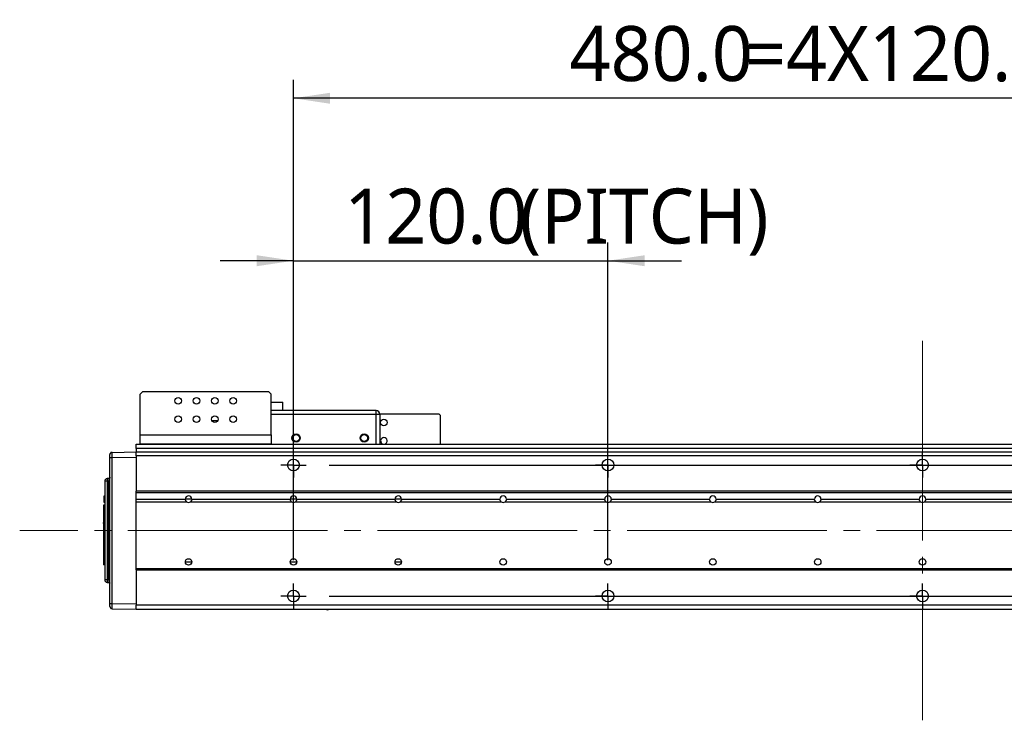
# Model space of a CAD drawing. Header units: millimetres. Extents: x 35 to 2905, y -50 to 2044.
# Tile 3 of 27: x 728 to 1104, y 466 to 733. Entities that reach past the tile are written whole.
import ezdxf

# ---------------------------------------------------------------- set-up
doc = ezdxf.new("R2010")
doc.units = ezdxf.units.MM
doc.header["$LTSCALE"] = 7
doc.linetypes.add('SLD-Center', pattern=[19.05, 15.24, -1.27, 1.27, -1.27])
doc.linetypes.add('SLD-Solid', pattern=[0])
doc.layers.add('DIMNS', color=7, linetype='SLD-Solid')
doc.styles.add('SLDTEXTSTYLE13', font='MSYH.TTC')
doc.dimstyles.new('SLDDIMSTYLE1', dxfattribs={"dimtxt": 21, "dimasz": 14, "dimexe": 0, "dimexo": 0.0625, "dimgap": 5.25, "dimtad": 2, "dimdec": 1, "dimrnd": 1e-09, "dimzin": 4, "dimdsep": 46, "dimtxsty": 'SLDTEXTSTYLE13', "dimsah": 1, "dimcen": 0.09, "dimadec": 0, "dimazin": 1, "dimtfac": 1, "dimtdec": 1, "dimtofl": 0, "dimtmove": 0, "dimatfit": 3, "dimfxl": 0, "dimfrac": 2, "dimtolj": 1, "dimtzin": 12, "dimarcsym": 0})
doc.dimstyles.new('SLDDIMSTYLE2', dxfattribs={"dimtxt": 21, "dimasz": 14, "dimexe": 0, "dimexo": 0.0625, "dimgap": 5.25, "dimtad": 2, "dimdec": 1, "dimrnd": 1e-09, "dimzin": 4, "dimdsep": 46, "dimtxsty": 'SLDTEXTSTYLE13', "dimsah": 1, "dimcen": 0.09, "dimadec": 0, "dimazin": 1, "dimtfac": 1, "dimtdec": 1, "dimtmove": 0, "dimatfit": 0, "dimfxl": 0, "dimfrac": 2, "dimtolj": 1, "dimtzin": 12, "dimarcsym": 0})

# ---------------------------------------------------------------- blocks, each defined once
blk = doc.blocks.new('_D_20')
at = {"layer": 'DIMNS'}
for p, q in [((832.74, 526.83), (832.74, 648.13)), ((952.74, 526.83), (952.74, 648.13)), ((832.74, 641.13), (804.74, 641.13)), ((832.74, 641.13), (952.74, 641.13)), ((952.74, 641.13), (980.74, 641.13))]:
    blk.add_line(p, q, dxfattribs=at)
for points in [[(832.74, 641.13), (818.74, 643.23), (818.74, 639.03)], [(952.74, 641.13), (966.74, 639.03), (966.74, 643.23)]]:
    blk.add_solid(points, dxfattribs=at)
at = {"layer": 'DIMNS', "char_height": 21, "attachment_point": 1, "style": 'SLDTEXTSTYLE13'}
for s, insert in [('120.0', (852.13, 668.68)), ('(PITCH)', (919.04, 668.68))]:
    blk.add_mtext(s, dxfattribs=dict(at, insert=insert))
blk = doc.blocks.new('_D_21')
at = {"layer": 'DIMNS'}
for p, q in [((832.74, 526.83), (832.74, 710.15)), ((1312.74, 526.83), (1312.74, 710.15)), ((1312.74, 703.15), (832.74, 703.15))]:
    blk.add_line(p, q, dxfattribs=at)
for points in [[(832.74, 703.15), (846.74, 701.05), (846.74, 705.25)], [(1312.74, 703.15), (1298.74, 705.25), (1298.74, 701.05)]]:
    blk.add_solid(points, dxfattribs=at)
at = {"layer": 'DIMNS', "char_height": 21, "attachment_point": 1, "style": 'SLDTEXTSTYLE13'}
for s, insert in [('=4X120.0(PITCH)', (1005.01, 730.71)), ('480.0', (938.1, 730.71))]:
    blk.add_mtext(s, dxfattribs=dict(at, insert=insert))
blk = doc.blocks.new('_D_22')
at = {"layer": 'DIMNS'}
for p, q in [((1461.87, 563.15), (1461.87, 591.15)), ((846.42, 563.15), (1468.87, 563.15)), ((1461.87, 563.15), (1461.87, 513.15)), ((846.42, 513.15), (1468.87, 513.15)), ((1461.87, 513.15), (1461.87, 485.15))]:
    blk.add_line(p, q, dxfattribs=at)
for points in [[(1461.87, 563.15), (1463.97, 577.15), (1459.77, 577.15)], [(1461.87, 513.15), (1459.77, 499.15), (1463.97, 499.15)]]:
    blk.add_solid(points, dxfattribs=at)
at = {"layer": 'DIMNS', "insert": (1434.32, 517.03), "char_height": 21, "attachment_point": 1, "rotation": 90, "style": 'SLDTEXTSTYLE13'}
blk.add_mtext('50.0', dxfattribs=at)
blk = doc.blocks.new('SW_CENTERMARKSYMBOL_20')
at = {"layer": 'DIMNS', "color": 0}
for p, q in [((0, 2.54), (0, 4.79)), ((-2.54, 0), (-4.79, 0)), ((0, 0), (-2.54, 0)), ((0, 0), (0, 2.54)), ((0, 0), (0, -2.54)), ((0, 0), (2.54, 0)), ((2.54, 0), (4.79, 0)), ((0, -2.54), (0, -4.79))]:
    blk.add_line(p, q, dxfattribs=at)
blk = doc.blocks.new('SW_CENTERMARKSYMBOL_21')
at = {"layer": 'DIMNS', "color": 0}
for p, q in [((0, 2.54), (0, 4.79)), ((-2.54, 0), (-4.79, 0)), ((0, 0), (-2.54, 0)), ((0, 0), (0, 2.54)), ((0, 0), (0, -2.54)), ((0, 0), (2.54, 0)), ((2.54, 0), (4.79, 0)), ((0, -2.54), (0, -4.79))]:
    blk.add_line(p, q, dxfattribs=at)
blk = doc.blocks.new('SW_CENTERMARKSYMBOL_22')
at = {"layer": 'DIMNS', "color": 0}
for p, q in [((0, 2.54), (0, 4.79)), ((-2.54, 0), (-4.79, 0)), ((0, 0), (-2.54, 0)), ((0, 0), (0, 2.54)), ((0, 0), (0, -2.54)), ((0, 0), (2.54, 0)), ((2.54, 0), (4.79, 0)), ((0, -2.54), (0, -4.79))]:
    blk.add_line(p, q, dxfattribs=at)
blk = doc.blocks.new('SW_CENTERMARKSYMBOL_23')
at = {"layer": 'DIMNS', "color": 0}
for p, q in [((0, 2.54), (0, 4.79)), ((-2.54, 0), (-4.79, 0)), ((0, 0), (-2.54, 0)), ((0, 0), (0, 2.54)), ((0, 0), (0, -2.54)), ((0, 0), (2.54, 0)), ((2.54, 0), (4.79, 0)), ((0, -2.54), (0, -4.79))]:
    blk.add_line(p, q, dxfattribs=at)
blk = doc.blocks.new('SW_CENTERMARKSYMBOL_26')
at = {"layer": 'DIMNS', "color": 0}
for p, q in [((0, 2.54), (0, 4.79)), ((-2.54, 0), (-4.79, 0)), ((0, 0), (-2.54, 0)), ((0, 0), (0, 2.54)), ((0, 0), (0, -2.54)), ((0, 0), (2.54, 0)), ((2.54, 0), (4.79, 0)), ((0, -2.54), (0, -4.79))]:
    blk.add_line(p, q, dxfattribs=at)
blk = doc.blocks.new('SW_CENTERMARKSYMBOL_27')
at = {"layer": 'DIMNS', "color": 0}
for p, q in [((0, 2.54), (0, 4.79)), ((-2.54, 0), (-4.79, 0)), ((0, 0), (-2.54, 0)), ((0, 0), (0, 2.54)), ((0, 0), (0, -2.54)), ((0, 0), (2.54, 0)), ((2.54, 0), (4.79, 0)), ((0, -2.54), (0, -4.79))]:
    blk.add_line(p, q, dxfattribs=at)
blk = doc.blocks.new('SW_CENTERMARKSYMBOL_30')
at = {"layer": 'DIMNS', "color": 0}
for p, q in [((0, 2.54), (0, 4.79)), ((-2.54, 0), (-4.79, 0)), ((0, 0), (-2.54, 0)), ((0, 0), (0, 2.54)), ((0, 0), (0, -2.54)), ((0, 0), (2.54, 0)), ((2.54, 0), (4.79, 0)), ((0, -2.54), (0, -4.79))]:
    blk.add_line(p, q, dxfattribs=at)
blk = doc.blocks.new('SW_CENTERMARKSYMBOL_31')
at = {"layer": 'DIMNS', "color": 0}
for p, q in [((0, 2.54), (0, 4.79)), ((-2.54, 0), (-4.79, 0)), ((0, 0), (-2.54, 0)), ((0, 0), (0, 2.54)), ((0, 0), (0, -2.54)), ((0, 0), (2.54, 0)), ((2.54, 0), (4.79, 0)), ((0, -2.54), (0, -4.79))]:
    blk.add_line(p, q, dxfattribs=at)

msp = doc.modelspace()

# ---------------------------------------------------------------- linework, layer by layer
at = {"color": 7, "linetype": 'SLD-Solid', "lineweight": 25}
for p, q in [((775.2441092, 591.1531529), (774.2441221, 590.1531546)), ((774.2441221, 574.653153), (774.2441221, 590.1531546)), ((775.2441092, 591.1531529), (823.2441171, 591.1531529)), ((824.2441191, 590.1531546), (823.2441171, 591.1531529)), ((824.2441191, 574.653153), (824.2441191, 590.1531546)), ((824.2441191, 587.1531523), (825.8716388, 587.1531523)), ((825.8716388, 587.1531523), (828.7441208, 587.1531523)), ((828.7441208, 583.953154), (828.7441208, 587.1531523)), ((864.2441257, 583.953154), (824.2441191, 583.953154)), ((864.2441257, 582.4531547), (824.2441191, 582.4531547)), ((864.2441257, 582.4531547), (864.2441257, 583.953154)), ((865.7441213, 582.4531547), (864.2441257, 582.4531547)), ((865.7307251, 582.6531543), (888.2441296, 582.6531543)), ((865.7441213, 582.4531547), (865.7441213, 571.1531534)), ((888.7441232, 582.1531533), (888.2441296, 582.6531543)), ((803.8118406, 580.0031542), (801.6764148, 580.0031542)), ((888.7441232, 582.1531533), (888.7441232, 571.1531534)), ((772.7441116, 571.1531534), (774.2441221, 571.1531534)), ((772.7441116, 571.0652849), (772.7441116, 571.1531534)), ((772.7441116, 571.0652849), (1372.7441354, 571.0652849)), ((772.7441116, 569.4531544), (772.7441116, 571.0652849)), ((774.2441221, 574.653153), (824.2441191, 574.653153)), ((774.2441221, 571.1531534), (774.2441221, 574.653153)), ((824.2441191, 571.1531534), (774.2441221, 571.1531534)), ((824.2441191, 574.653153), (824.2441191, 571.1531534)), ((824.2441191, 571.1531534), (1320.2441259, 571.1531534)), ((763.5278626, 567.9149466), (763.5301574, 567.9923228)), ((763.5301574, 567.9923228), (772.7441116, 568.1531529)), ((1372.7441354, 569.4531544), (772.7441116, 569.4531544)), ((772.7441116, 569.4531544), (772.7441116, 568.1531529)), ((772.7441116, 568.1531529), (1372.7441354, 568.1531529)), ((772.7441116, 566.6531536), (772.7441116, 568.1531529)), ((762.7441211, 510.3136792), (762.7441211, 565.9926279)), ((762.7441211, 565.9926279), (763.5301574, 565.9926279)), ((763.5301574, 565.9926279), (772.7441116, 566.153458)), ((763.5301574, 510.3136792), (763.5301574, 565.9926279)), ((1372.7441354, 566.6531536), (772.7441116, 566.6531536)), ((772.7441116, 566.6531536), (772.7441116, 553.1531532)), ((761.7266699, 556.960995), (760.7441171, 556.960995)), ((760.7441171, 556.960995), (760.7441171, 519.3453121)), ((762.2528597, 557.9700271), (761.7266699, 557.9608424)), ((762.2528597, 556.9701797), (761.7266699, 556.960995)), ((761.7266699, 556.960995), (761.7266699, 519.3453121)), ((762.2528597, 556.9701797), (762.7441211, 556.9701797)), ((762.2528597, 519.3361274), (762.2528597, 556.9701797)), ((762.5501676, 558.0749723), (762.4277397, 558.0048921)), ((1372.7441354, 553.1531532), (772.7441116, 553.1531532)), ((772.7441116, 552.6531531), (772.7441116, 553.1531532)), ((772.7441116, 552.6531531), (1372.7441354, 552.6531531)), ((772.7441116, 550.1531536), (772.7441116, 552.6531531)), ((772.7441116, 523.653154), (772.7441116, 552.6531531)), ((760.7441171, 551.3216561), (760.4441269, 551.268758)), ((760.4441269, 551.268758), (760.4441269, 548.9271597)), ((760.4441269, 548.9271597), (760.7441171, 548.8742615)), ((772.7441116, 550.1531536), (791.4941235, 550.1531536)), ((772.7441116, 549.1531535), (791.9941171, 549.1531535)), ((772.7441116, 523.653154), (772.7441116, 549.1531535)), ((793.4941276, 549.1531535), (831.9941236, 549.1531535)), ((793.9941211, 550.1531536), (831.4941301, 550.1531536)), ((833.4941192, 549.1531535), (871.9941302, 549.1531535)), ((833.9941277, 550.1531536), (871.4941217, 550.1531536)), ((873.4941258, 549.1531535), (911.9941219, 549.1531535)), ((873.9941194, 550.1531536), (911.4941283, 550.1531536)), ((913.4941174, 549.1531535), (951.994121, 549.1531535)), ((913.9941259, 550.1531536), (951.4941199, 550.1531536)), ((953.494124, 549.1531535), (991.9941201, 549.1531535)), ((953.994125, 550.1531536), (991.4941265, 550.1531536)), ((993.4941231, 549.1531535), (1031.9941229, 549.1531535)), ((993.9941241, 550.1531536), (1031.4941219, 550.1531536)), ((1033.4941222, 549.1531535), (1071.9941235, 549.1531535)), ((1033.9941232, 550.1531536), (1071.4941236, 550.1531536)), ((1073.4941235, 549.1531535), (1111.9941248, 549.1531535)), ((1073.9941235, 550.1531536), (1111.4941238, 550.1531536)), ((760.7441171, 547.8790595), (760.2441235, 547.8353153)), ((760.7441171, 547.8512409), (760.2441235, 547.8161636)), ((760.2441235, 547.8353153), (760.2441235, 547.8161636)), ((760.2441235, 547.8161636), (760.2441235, 542.697414)), ((760.7441171, 542.7324909), (760.2441235, 542.697414)), ((760.2441235, 542.697414), (760.2441235, 542.6199093)), ((760.7441171, 542.6199093), (760.2441235, 542.6199093)), ((760.2441235, 542.6199093), (760.2441235, 541.4607401)), ((760.7441171, 541.4607401), (760.2441235, 541.4607401)), ((760.2441235, 541.4607401), (760.2441235, 541.3640844)), ((760.7441171, 541.3203402), (760.2441235, 541.3640844)), ((760.2441235, 541.17994), (760.2441235, 541.3640844)), ((760.7441171, 541.17994), (760.2441235, 541.17994)), ((760.2441235, 541.17994), (760.2441235, 540.9545285)), ((760.2441235, 540.9545285), (760.7441171, 540.9545285)), ((760.2441235, 540.8026671), (760.2441235, 540.9545285)), ((760.7441171, 540.8387426), (760.2441235, 540.8026671)), ((760.2441235, 540.8026671), (760.2441235, 537.7910459)), ((760.7441171, 537.8271213), (760.2441235, 537.7910459)), ((760.2441235, 537.7910459), (760.2441235, 537.7113352)), ((760.7441171, 537.7113352), (760.2441235, 537.7113352)), ((760.2441235, 537.7113352), (760.2441235, 536.3971073)), ((760.7441171, 536.3971073), (760.2441235, 536.3971073)), ((760.2441235, 536.3971073), (760.2441235, 536.3004517)), ((760.7441171, 536.2567073), (760.2441235, 536.3004517)), ((760.2441235, 536.3004517), (760.2441235, 535.1283231)), ((760.7441171, 535.1720673), (760.2441235, 535.1283231)), ((760.2441235, 535.1283231), (760.2441235, 534.9652953)), ((760.7441171, 534.9352566), (760.2441235, 534.9652953)), ((760.2441235, 534.9652953), (760.2441235, 531.1654161)), ((760.7441171, 531.2091603), (760.2441235, 531.1654161)), ((760.2441235, 531.1654161), (760.2441235, 531.0687606)), ((760.7441171, 531.0687606), (760.2441235, 531.0687606)), ((760.2441235, 531.0687606), (760.2441235, 525.8974467)), ((760.7441171, 525.8974467), (760.2441235, 525.8974467)), ((760.2441235, 525.8974467), (760.2441235, 525.098791)), ((760.7441171, 525.0550468), (760.2441235, 525.098791)), ((772.7441116, 523.653154), (1372.7441354, 523.653154)), ((772.7441116, 523.1531539), (772.7441116, 523.653154)), ((772.7441116, 523.1531539), (1372.7441354, 523.1531539)), ((772.7441116, 523.1531539), (772.7441116, 509.6531535)), ((761.7266699, 519.3453121), (760.7441171, 519.3453121)), ((762.2528597, 519.3361274), (761.7266699, 519.3453121)), ((762.7441211, 519.3361274), (762.2528597, 519.3361274)), ((761.7266699, 518.3454647), (762.2528597, 518.3362799)), ((762.4276503, 518.3014615), (762.4386473, 518.2951639)), ((762.7441211, 510.3136792), (763.5301574, 510.3136792)), ((763.5301574, 510.3136792), (772.7441116, 510.1528509)), ((763.5301574, 508.3139843), (772.7441116, 508.1531542)), ((1372.7441354, 509.6531535), (772.7441116, 509.6531535)), ((772.7441116, 508.1531542), (772.7441116, 509.6531535)), ((772.7441116, 508.1531542), (1372.7441354, 508.1531542))]:
    msp.add_line(p, q, dxfattribs=at)
at = {"color": 8, "linetype": 'SLD-Solid', "lineweight": 25}
for p, q in [((864.2441257, 571.1531534), (864.2441257, 582.4531547)), ((793.9941211, 550.1531536), (791.4941235, 550.1531536)), ((833.9941277, 550.1531536), (831.4941301, 550.1531536)), ((873.9941194, 550.1531536), (871.4941217, 550.1531536)), ((791.4941235, 526.1531534), (793.9941211, 526.1531534)), ((831.4941301, 526.1531534), (833.9941277, 526.1531534)), ((871.4941217, 526.1531534), (873.9941194, 526.1531534))]:
    msp.add_line(p, q, dxfattribs=at)
at = {"color": 7, "linetype": 'SLD-Solid', "lineweight": 25, "flags": 128}
for points in [[(762.7441211, 567.1924452), (762.7591713, 567.3468045), (762.8012224, 567.4892279)], [(762.7441211, 558.4699518), (762.7347334, 558.3734761), (762.7100571, 558.2885544)], [(762.7441211, 509.1138619), (762.7591713, 508.9595026), (762.8012224, 508.8170792)]]:
    msp.add_lwpolyline(points, dxfattribs=at)
at = {"color": 7, "linetype": 'SLD-Solid', "lineweight": 25}
for centre, radius in [((788.7441235, 587.653153), 1.25), ((795.7441235, 587.653153), 1.25), ((802.7441235, 587.653153), 1.25), ((809.7441235, 587.653153), 1.25), ((788.7441235, 580.653153), 1.25), ((795.7441235, 580.653153), 1.25), ((802.7441235, 580.653153), 1.25), ((809.7441235, 580.653153), 1.25), ((867.2441235, 579.3531535), 1.25), ((833.7441235, 573.4531532), 1.6), ((833.7441235, 573.4531532), 1.3), ((859.7441235, 573.4531532), 1.6), ((859.7441235, 573.4531532), 1.3), ((832.7441235, 563.1531535), 2.25), ((952.7441235, 563.1531535), 2.25), ((1072.7441235, 563.1531535), 2.25), ((792.7441235, 526.1531535), 1.25), ((832.7441235, 526.1531535), 1.25), ((872.7441235, 526.1531535), 1.25), ((912.7441235, 526.1531535), 1.25), ((952.7441235, 526.1531535), 1.25), ((992.7441235, 526.1531535), 1.25), ((1032.7441235, 526.1531535), 1.25), ((1072.7441235, 526.1531535), 1.25), ((832.7441235, 513.1531535), 2.25), ((952.7441235, 513.1531535), 2.25), ((1072.7441235, 513.1531535), 2.25)]:
    msp.add_circle(centre, radius, dxfattribs=at)
for centre, radius, start, end in [((864.2441235, 582.4531532), 1.5, 0, 90), ((867.2441235, 572.3531535), 1.25, 286.260120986, 253.739879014), ((763.5441235, 567.1924451), 0.8, 91, 121.237284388), ((761.7441235, 556.9609955), 1, 91, 180), ((776.0859473, 557.4609187), 14.3679773, 178.006030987, 181.993969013), ((762.2441235, 558.4699515), 0.5, 271, 312.082354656), ((792.7441235, 550.1531535), 1.25, 360, 180), ((792.7441235, 550.1531535), 1.25, 233.130102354, 306.869897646), ((832.7441235, 550.1531535), 1.25, 360, 180), ((832.7441235, 550.1531535), 1.25, 233.130102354, 306.869897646), ((872.7441235, 550.1531535), 1.25, 360, 180), ((872.7441235, 550.1531535), 1.25, 233.130102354, 306.869897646), ((912.7441235, 550.1531535), 1.25, 360, 180), ((912.7441235, 550.1531535), 1.25, 233.130102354, 306.869897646), ((952.7441235, 550.1531535), 1.25, 360, 180), ((952.7441235, 550.1531535), 1.25, 233.130102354, 306.869897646), ((992.7441235, 550.1531535), 1.25, 360, 180), ((992.7441235, 550.1531535), 1.25, 233.130102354, 306.869897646), ((1032.7441235, 550.1531535), 1.25, 360, 180), ((1032.7441235, 550.1531535), 1.25, 233.130102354, 306.869897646), ((1072.7441235, 550.1531535), 1.25, 360, 180), ((1072.7441235, 550.1531535), 1.25, 233.130102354, 306.869897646), ((761.7441235, 519.3453116), 1, 180, 269), ((776.0859473, 518.8453884), 14.3679773, 178.006030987, 181.993969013), ((762.2441235, 517.8363556), 0.5, 45.219629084, 89), ((762.2441235, 517.8363556), 0.5, 0, 40.856555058), ((763.5441235, 509.113862), 0.8, 238.762715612, 269), ((845.7441235, 509.1531535), 1.25, 233.130102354, 306.869897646)]:
    msp.add_arc(centre, radius, start, end, dxfattribs=at)
for points, knots in [([(763.527654, 567.9510354), (763.4546643, 567.9502567), (763.3044156, 567.9486538), (763.0913059, 567.8561369), (762.9077542, 567.7016038), (762.8350749, 567.5559837), (762.799166, 567.4840367)], [0, 0, 0, 0, 0.2386570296, 0.4912735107, 0.7486519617, 1, 1, 1, 1]), ([(762.7441211, 565.9926279), (762.7441211, 566.1435212), (762.7441211, 566.3764153), (762.7441211, 566.6560435), (762.7441211, 566.8469006), (762.7441211, 567.0020203), (762.7441211, 567.1514407), (762.7441211, 567.1763311), (762.7441211, 567.1924452)], [0, 0, 0, 0, 0.2394576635, 0.3695875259, 0.5000002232, 0.6301272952, 0.7605426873, 1, 1, 1, 1]), ([(762.2528597, 557.9700271), (762.2537708, 557.9550188), (762.2555928, 557.9250048), (762.2560528, 557.6938061), (762.2555928, 557.3632708), (762.2537708, 557.1012177), (762.2528597, 556.9701797)], [0, 0, 0, 0, 0.25002172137, 0.49999988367, 0.74997804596, 1, 1, 1, 1]), ([(762.7115472, 558.2924287), (762.6895906, 558.2465302), (762.6456996, 558.1547794), (762.5306061, 558.0463026), (762.3962238, 557.9732303), (762.3005572, 557.9571774), (762.2544094, 557.9494337)], [0, 0, 0, 0, 0.2591633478, 0.5180664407, 0.7675237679, 1, 1, 1, 1]), ([(791.9941235, 549.1531535), (791.9941235, 549.1531535), (791.9728823, 549.1686621), (791.9127145, 549.2189183), (791.8748287, 549.253166), (791.7590723, 549.3754785), (791.6779846, 549.4857271), (791.5870402, 549.6750733), (791.5619492, 549.7414749), (791.524628, 549.8705829), (791.5126387, 549.9323073), (791.4911779, 550.0903923), (791.4941235, 550.1531535), (791.4941235, 550.1531535)], [0, 0, 0, 0, 0.125, 0.125, 0.25, 0.25, 0.5, 0.5, 0.625, 0.625, 0.75, 0.75, 1, 1, 1, 1]), ([(793.9941235, 550.1531535), (793.9941235, 550.1531535), (793.9943631, 550.1380321), (793.9923436, 550.080529), (793.9898911, 550.0377868), (793.9758629, 549.9339171), (793.9639363, 549.8719739), (793.9268124, 549.7429679), (793.9016439, 549.6760671), (793.8102202, 549.4854728), (793.728996, 549.3752921), (793.6135279, 549.2532804), (793.5757398, 549.2190986), (793.5154279, 549.1687076), (793.4941235, 549.1531535), (793.4941235, 549.1531535)], [0, 0, 0, 0, 0.125, 0.125, 0.25, 0.25, 0.375, 0.375, 0.5, 0.5, 0.75, 0.75, 0.875, 0.875, 1, 1, 1, 1]), ([(831.9941235, 549.1531535), (831.9941235, 549.1531535), (831.9728823, 549.1686621), (831.9127145, 549.2189183), (831.8748287, 549.253166), (831.7590723, 549.3754785), (831.6779846, 549.4857271), (831.5870402, 549.6750733), (831.5619492, 549.7414749), (831.524628, 549.8705829), (831.5126387, 549.9323073), (831.4911779, 550.0903923), (831.4941235, 550.1531535), (831.4941235, 550.1531535)], [0, 0, 0, 0, 0.125, 0.125, 0.25, 0.25, 0.5, 0.5, 0.625, 0.625, 0.75, 0.75, 1, 1, 1, 1]), ([(833.9941235, 550.1531535), (833.9941235, 550.1531535), (833.9943631, 550.1380321), (833.9923436, 550.080529), (833.9898911, 550.0377868), (833.9758629, 549.9339171), (833.9639363, 549.8719739), (833.9268124, 549.7429679), (833.9016439, 549.6760671), (833.8102202, 549.4854728), (833.728996, 549.3752921), (833.6135279, 549.2532804), (833.5757398, 549.2190986), (833.5154279, 549.1687076), (833.4941235, 549.1531535), (833.4941235, 549.1531535)], [0, 0, 0, 0, 0.125, 0.125, 0.25, 0.25, 0.375, 0.375, 0.5, 0.5, 0.75, 0.75, 0.875, 0.875, 1, 1, 1, 1]), ([(871.9941235, 549.1531535), (871.9941235, 549.1531535), (871.9728823, 549.1686621), (871.9127145, 549.2189183), (871.8748287, 549.253166), (871.7590723, 549.3754785), (871.6779846, 549.4857271), (871.5870402, 549.6750733), (871.5619492, 549.7414749), (871.524628, 549.8705829), (871.5126387, 549.9323073), (871.4911779, 550.0903923), (871.4941235, 550.1531535), (871.4941235, 550.1531535)], [0, 0, 0, 0, 0.125, 0.125, 0.25, 0.25, 0.5, 0.5, 0.625, 0.625, 0.75, 0.75, 1, 1, 1, 1]), ([(873.9941235, 550.1531535), (873.9941235, 550.1531535), (873.9943631, 550.1380321), (873.9923436, 550.080529), (873.9898911, 550.0377868), (873.9758629, 549.9339171), (873.9639363, 549.8719739), (873.9268124, 549.7429679), (873.9016439, 549.6760671), (873.8102202, 549.4854728), (873.728996, 549.3752921), (873.6135279, 549.2532804), (873.5757398, 549.2190986), (873.5154279, 549.1687076), (873.4941235, 549.1531535), (873.4941235, 549.1531535)], [0, 0, 0, 0, 0.125, 0.125, 0.25, 0.25, 0.375, 0.375, 0.5, 0.5, 0.75, 0.75, 0.875, 0.875, 1, 1, 1, 1]), ([(911.9941235, 549.1531535), (911.9941235, 549.1531535), (911.9728823, 549.1686621), (911.9127145, 549.2189183), (911.8748287, 549.253166), (911.7590723, 549.3754785), (911.6779846, 549.4857271), (911.5870402, 549.6750733), (911.5619492, 549.7414749), (911.524628, 549.8705829), (911.5126387, 549.9323073), (911.4911779, 550.0903923), (911.4941235, 550.1531535), (911.4941235, 550.1531535)], [0, 0, 0, 0, 0.125, 0.125, 0.25, 0.25, 0.5, 0.5, 0.625, 0.625, 0.75, 0.75, 1, 1, 1, 1]), ([(913.9941235, 550.1531535), (913.9941235, 550.1531535), (913.9943631, 550.1380321), (913.9923436, 550.080529), (913.9898911, 550.0377868), (913.9758629, 549.9339171), (913.9639363, 549.8719739), (913.9268124, 549.7429679), (913.9016439, 549.6760671), (913.8102202, 549.4854728), (913.728996, 549.3752921), (913.6135279, 549.2532804), (913.5757398, 549.2190986), (913.5154279, 549.1687076), (913.4941235, 549.1531535), (913.4941235, 549.1531535)], [0, 0, 0, 0, 0.125, 0.125, 0.25, 0.25, 0.375, 0.375, 0.5, 0.5, 0.75, 0.75, 0.875, 0.875, 1, 1, 1, 1]), ([(951.9941235, 549.1531535), (951.9941235, 549.1531535), (951.9728823, 549.1686621), (951.9127145, 549.2189183), (951.8748287, 549.253166), (951.7590723, 549.3754785), (951.6779846, 549.4857271), (951.5870402, 549.6750733), (951.5619492, 549.7414749), (951.524628, 549.8705829), (951.5126387, 549.9323073), (951.4911779, 550.0903923), (951.4941235, 550.1531535), (951.4941235, 550.1531535)], [0, 0, 0, 0, 0.125, 0.125, 0.25, 0.25, 0.5, 0.5, 0.625, 0.625, 0.75, 0.75, 1, 1, 1, 1]), ([(953.9941235, 550.1531535), (953.9941235, 550.1531535), (953.9943631, 550.1380321), (953.9923436, 550.080529), (953.9898911, 550.0377868), (953.9758629, 549.9339171), (953.9639363, 549.8719739), (953.9268124, 549.7429679), (953.9016439, 549.6760671), (953.8102202, 549.4854728), (953.728996, 549.3752921), (953.6135279, 549.2532804), (953.5757398, 549.2190986), (953.5154279, 549.1687076), (953.4941235, 549.1531535), (953.4941235, 549.1531535)], [0, 0, 0, 0, 0.125, 0.125, 0.25, 0.25, 0.375, 0.375, 0.5, 0.5, 0.75, 0.75, 0.875, 0.875, 1, 1, 1, 1]), ([(991.9941235, 549.1531535), (991.9941235, 549.1531535), (991.9728823, 549.1686621), (991.9127145, 549.2189183), (991.8748287, 549.253166), (991.7590723, 549.3754785), (991.6779846, 549.4857271), (991.5870402, 549.6750733), (991.5619492, 549.7414749), (991.524628, 549.8705829), (991.5126387, 549.9323073), (991.4911779, 550.0903923), (991.4941235, 550.1531535), (991.4941235, 550.1531535)], [0, 0, 0, 0, 0.125, 0.125, 0.25, 0.25, 0.5, 0.5, 0.625, 0.625, 0.75, 0.75, 1, 1, 1, 1]), ([(993.9941235, 550.1531535), (993.9941235, 550.1531535), (993.9943631, 550.1380321), (993.9923436, 550.080529), (993.9898911, 550.0377868), (993.9758629, 549.9339171), (993.9639363, 549.8719739), (993.9268124, 549.7429679), (993.9016439, 549.6760671), (993.8102202, 549.4854728), (993.728996, 549.3752921), (993.6135279, 549.2532804), (993.5757398, 549.2190986), (993.5154279, 549.1687076), (993.4941235, 549.1531535), (993.4941235, 549.1531535)], [0, 0, 0, 0, 0.125, 0.125, 0.25, 0.25, 0.375, 0.375, 0.5, 0.5, 0.75, 0.75, 0.875, 0.875, 1, 1, 1, 1]), ([(1031.9941235, 549.1531535), (1031.9941235, 549.1531535), (1031.9728823, 549.1686621), (1031.9127145, 549.2189183), (1031.8748287, 549.253166), (1031.7590723, 549.3754785), (1031.6779846, 549.4857271), (1031.5870402, 549.6750733), (1031.5619492, 549.7414749), (1031.524628, 549.8705829), (1031.5126387, 549.9323073), (1031.4911779, 550.0903923), (1031.4941235, 550.1531535), (1031.4941235, 550.1531535)], [0, 0, 0, 0, 0.125, 0.125, 0.25, 0.25, 0.5, 0.5, 0.625, 0.625, 0.75, 0.75, 1, 1, 1, 1]), ([(1033.9941235, 550.1531535), (1033.9941235, 550.1531535), (1033.9943631, 550.1380321), (1033.9923436, 550.080529), (1033.9898911, 550.0377868), (1033.9758629, 549.9339171), (1033.9639363, 549.8719739), (1033.9268124, 549.7429679), (1033.9016439, 549.6760671), (1033.8102202, 549.4854728), (1033.728996, 549.3752921), (1033.6135279, 549.2532804), (1033.5757398, 549.2190986), (1033.5154279, 549.1687076), (1033.4941235, 549.1531535), (1033.4941235, 549.1531535)], [0, 0, 0, 0, 0.125, 0.125, 0.25, 0.25, 0.375, 0.375, 0.5, 0.5, 0.75, 0.75, 0.875, 0.875, 1, 1, 1, 1]), ([(1071.9941235, 549.1531535), (1071.9941235, 549.1531535), (1071.9728823, 549.1686621), (1071.9127145, 549.2189183), (1071.8748287, 549.253166), (1071.7590723, 549.3754785), (1071.6779846, 549.4857271), (1071.5870402, 549.6750733), (1071.5619492, 549.7414749), (1071.524628, 549.8705829), (1071.5126387, 549.9323073), (1071.4911779, 550.0903923), (1071.4941235, 550.1531535), (1071.4941235, 550.1531535)], [0, 0, 0, 0, 0.125, 0.125, 0.25, 0.25, 0.5, 0.5, 0.625, 0.625, 0.75, 0.75, 1, 1, 1, 1]), ([(1073.9941235, 550.1531535), (1073.9941235, 550.1531535), (1073.9943631, 550.1380321), (1073.9923436, 550.080529), (1073.9898911, 550.0377868), (1073.9758629, 549.9339171), (1073.9639363, 549.8719739), (1073.9268124, 549.7429679), (1073.9016439, 549.6760671), (1073.8102202, 549.4854728), (1073.728996, 549.3752921), (1073.6135279, 549.2532804), (1073.5757398, 549.2190986), (1073.5154279, 549.1687076), (1073.4941235, 549.1531535), (1073.4941235, 549.1531535)], [0, 0, 0, 0, 0.125, 0.125, 0.25, 0.25, 0.375, 0.375, 0.5, 0.5, 0.75, 0.75, 0.875, 0.875, 1, 1, 1, 1]), ([(762.2528597, 519.3361274), (762.2537708, 519.2050894), (762.2555928, 518.9430363), (762.2560528, 518.612501), (762.2555928, 518.3813023), (762.2537708, 518.3512883), (762.2528597, 518.3362799)], [0, 0, 0, 0, 0.250021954, 0.5000001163, 0.7499782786, 1, 1, 1, 1]), ([(762.2544094, 518.3568734), (762.3005572, 518.3491297), (762.3962238, 518.3330768), (762.5306061, 518.2600045), (762.6456996, 518.1515277), (762.6895906, 518.0597769), (762.7115472, 518.0138784)], [0, 0, 0, 0, 0.2324762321, 0.4819335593, 0.7408366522, 1, 1, 1, 1]), ([(762.7441211, 509.1138619), (762.7441211, 509.1299737), (762.7441211, 509.1548412), (762.7441211, 509.3041903), (762.7441211, 509.4591548), (762.7441211, 509.6501067), (762.7441211, 509.9297144), (762.7441211, 510.1627868), (762.7441211, 510.3136792)], [0, 0, 0, 0, 0.2394573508, 0.3695876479, 0.499999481, 0.6301273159, 0.7605422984, 1, 1, 1, 1]), ([(762.799166, 508.8222704), (762.8350749, 508.7503234), (762.9077542, 508.6047033), (763.0913059, 508.4501702), (763.3044156, 508.3576533), (763.4546643, 508.3560504), (763.527654, 508.3552717)], [0, 0, 0, 0, 0.2513480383, 0.5087264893, 0.7613429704, 1, 1, 1, 1]), ([(763.5301574, 508.3139843), (763.5284587, 508.3440684), (763.5250613, 508.4042359), (763.5233624, 508.866666), (763.5250613, 509.5276181), (763.5284587, 510.0516564), (763.5301574, 510.3136792)], [0, 0, 0, 0, 0.2500034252, 0.4999999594, 0.7499964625, 1, 1, 1, 1])]:
    msp.add_open_spline(points, degree=3, knots=knots, dxfattribs=at)
at = {"color": 8, "linetype": 'SLD-Solid', "lineweight": 25}
msp.add_open_spline([(763.5301574, 565.9926279), (763.5284538, 566.2551663), (763.5250468, 566.7802356), (763.5234203, 567.4334547), (763.5246031, 567.8419715), (763.5270544, 567.8968516), (763.5278626, 567.9149466)], degree=3, knots=[0, 0, 0, 0, 0.2863818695, 0.5727556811, 0.8591295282, 1, 1, 1, 1], dxfattribs=at)
at = {"layer": 'DIMNS', "linetype": 'SLD-Center', "lineweight": 18, "ltscale": 0.714286}
for p, q in [((1072.7441235, 610.603457), (1072.7441235, 465.7028501)), ((1417.1941235, 538.1531536), (728.2941235, 538.1531536))]:
    msp.add_line(p, q, dxfattribs=at)

# ---------------------------------------------------------------- block references
at = {"layer": 'DIMNS'}
for name, p in [('SW_CENTERMARKSYMBOL_26', (832.7441235, 563.1531535)), ('SW_CENTERMARKSYMBOL_22', (952.7441235, 563.1531535)), ('SW_CENTERMARKSYMBOL_30', (952.7441235, 563.1531535)), ('SW_CENTERMARKSYMBOL_20', (1072.7441235, 563.1531535)), ('SW_CENTERMARKSYMBOL_27', (832.7441235, 513.1531535)), ('SW_CENTERMARKSYMBOL_23', (952.7441235, 513.1531535)), ('SW_CENTERMARKSYMBOL_31', (952.7441235, 513.1531535)), ('SW_CENTERMARKSYMBOL_21', (1072.7441235, 513.1531535))]:
    msp.add_blockref(name, p, dxfattribs=at)

# ---------------------------------------------------------------- dimensions: what is measured, and where the dimension line sits
for base, p1, p2, text, dimstyle, picture, middle in [((832.7441235, 703.153153), (1312.7441235, 517.9431535), (832.7441235, 517.9431535), '<>=4X120.0(PITCH)', 'SLDDIMSTYLE1', '_D_21', (1076.95079, 703.153153)), ((952.7441235, 641.1268147), (832.7441235, 517.9431535), (952.7441235, 517.9431535), '<>(PITCH)', 'SLDDIMSTYLE2', '_D_20', (932.0073977, 641.1268147))]:
    dim = msp.add_linear_dim(base=base, p1=p1, p2=p2, text=text, dimstyle=dimstyle, dxfattribs=at)
    dim.commit()
    dim.dimension.update_dxf_attribs({"geometry": picture, "text_midpoint": middle, "dimtype": 160})
dim = msp.add_linear_dim(base=(1461.8729202, 513.1531535), p1=(837.5341235, 563.1531535), p2=(837.5341235, 513.1531535), angle=90, dimstyle='SLDDIMSTYLE2', dxfattribs=at)
dim.commit()
dim.dimension.update_dxf_attribs({"geometry": '_D_22', "text_midpoint": (1461.8729202, 542.8980849), "dimtype": 160})

doc.saveas('drawing.dxf')
